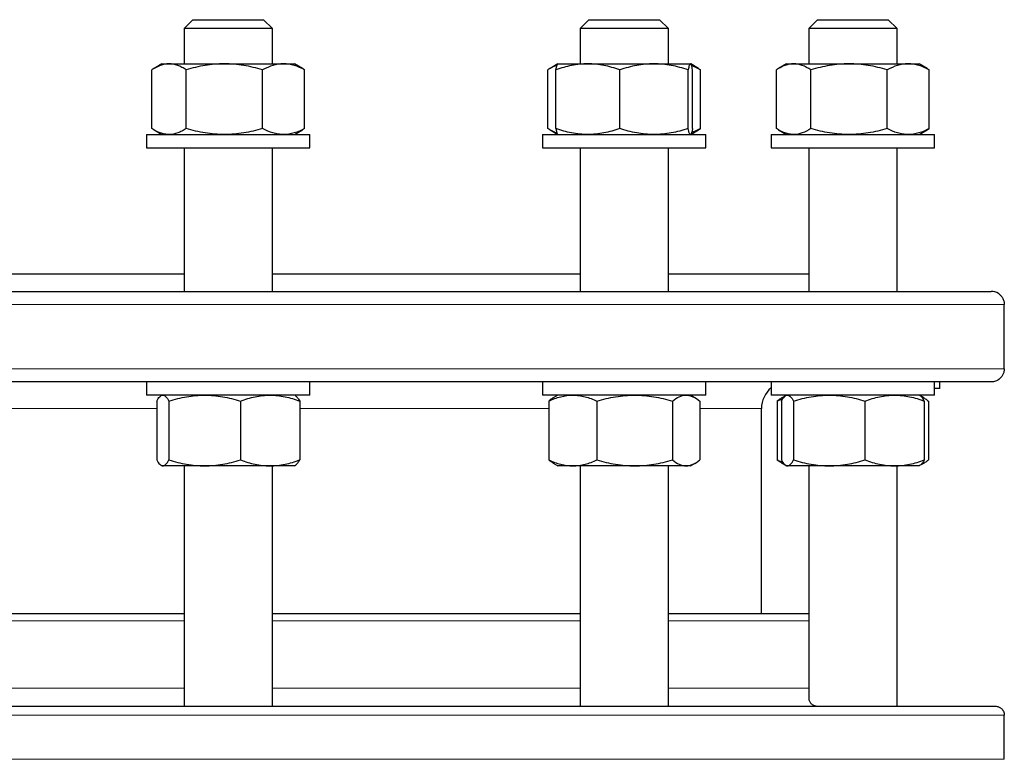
# Model space of a CAD drawing. Header units: millimetres. Extents: x 158 to 1100, y 38 to 944.
# Tile 4 of 9: x 404 to 627, y 230 to 398. Entities that reach past the tile are written whole.
import ezdxf

# ---------------------------------------------------------------- set-up
doc = ezdxf.new("R2010")
doc.units = ezdxf.units.MM

msp = doc.modelspace()

# ---------------------------------------------------------------- linework, layer by layer
at = {"color": 7, "linetype": 'Continuous', "lineweight": 25}
for p, q in [((443.4, 397.82), (441.4, 395.82)), ((443.4, 397.82), (459.4, 397.82)), ((461.4, 395.82), (459.4, 397.82)), ((533.05, 397.82), (531.05, 395.82)), ((533.05, 397.82), (534.26, 397.82)), ((534.26, 397.82), (549.05, 397.82)), ((551.05, 395.82), (549.05, 397.82)), ((584.82, 397.82), (582.82, 395.82)), ((584.82, 397.82), (589.04, 397.82)), ((589.04, 397.82), (600.82, 397.82)), ((602.82, 395.82), (600.82, 397.82)), ((441.4, 395.82), (441.4, 387.82)), ((441.4, 395.82), (441.4, 395.82)), ((461.4, 395.82), (441.4, 395.82)), ((461.4, 387.82), (461.4, 395.82)), ((531.05, 395.82), (531.05, 387.82)), ((532.56, 395.82), (531.05, 395.82)), ((551.05, 395.82), (532.56, 395.82)), ((551.05, 387.82), (551.05, 395.82)), ((582.82, 395.82), (582.82, 387.82)), ((588.1, 395.82), (582.82, 395.82)), ((602.82, 395.82), (588.1, 395.82)), ((602.82, 387.82), (602.82, 395.82)), ((434.1, 373.16), (434.1, 386.48)), ((436.4, 387.82), (434.6, 386.79)), ((436.4, 387.82), (437.99, 387.82)), ((437.99, 387.82), (450.53, 387.82)), ((441.88, 373.16), (441.88, 386.48)), ((450.53, 387.82), (463.93, 387.82)), ((459.18, 373.16), (459.18, 386.48)), ((463.93, 387.82), (466.4, 387.82)), ((468.18, 386.79), (466.4, 387.82)), ((468.69, 373.16), (468.69, 386.48)), ((523.76, 373.16), (523.76, 386.48)), ((526.02, 387.81), (524.26, 386.79)), ((525.58, 373.16), (525.58, 386.48)), ((526.05, 387.82), (526.02, 387.81)), ((526.05, 387.82), (532.82, 387.82)), ((532.82, 387.82), (547.79, 387.82)), ((540.05, 373.16), (540.05, 386.48)), ((547.79, 387.82), (556.03, 387.82)), ((555.53, 373.16), (555.53, 386.48)), ((556.03, 387.82), (556.05, 387.82)), ((556.08, 387.81), (556.05, 387.82)), ((557.85, 386.79), (556.1, 387.8)), ((556.53, 373.16), (556.53, 386.48)), ((557.84, 386.78), (558.34, 386.48)), ((558.34, 373.16), (558.34, 386.48)), ((575.52, 373.16), (575.52, 386.48)), ((577.82, 387.82), (576.02, 386.79)), ((577.82, 387.82), (579.42, 387.82)), ((579.42, 387.82), (591.95, 387.82)), ((583.31, 373.16), (583.31, 386.48)), ((591.95, 387.82), (605.35, 387.82)), ((600.6, 373.16), (600.6, 386.48)), ((605.35, 387.82), (607.82, 387.82)), ((609.61, 386.79), (607.82, 387.82)), ((609.61, 386.78), (610.11, 386.48)), ((610.11, 373.16), (610.11, 386.48)), ((434.6, 372.86), (436.4, 371.82)), ((466.4, 371.82), (468.18, 372.86)), ((524.26, 372.86), (526.02, 371.84)), ((556.1, 371.85), (557.85, 372.86)), ((557.84, 372.87), (558.34, 373.16)), ((576.02, 372.86), (577.82, 371.82)), ((607.82, 371.82), (609.61, 372.86)), ((609.61, 372.87), (610.11, 373.16)), ((432.9, 371.82), (432.9, 368.82)), ((432.9, 371.82), (440.68, 371.82)), ((440.68, 371.82), (469.9, 371.82)), ((469.9, 368.82), (469.9, 371.82)), ((522.55, 371.82), (522.55, 368.82)), ((522.55, 371.82), (539.31, 371.82)), ((526.02, 371.84), (526.05, 371.82)), ((539.31, 371.82), (559.55, 371.82)), ((556.05, 371.82), (556.08, 371.84)), ((559.55, 368.82), (559.55, 371.82)), ((574.32, 371.82), (574.32, 368.82)), ((574.32, 371.82), (600.52, 371.82)), ((600.52, 371.82), (611.32, 371.82)), ((611.32, 368.82), (611.32, 371.82)), ((432.9, 368.82), (440.68, 368.82)), ((440.68, 368.82), (469.9, 368.82)), ((441.4, 368.82), (441.4, 336.32)), ((461.4, 336.32), (461.4, 368.82)), ((522.55, 368.82), (539.31, 368.82)), ((531.05, 368.82), (531.05, 336.32)), ((539.31, 368.82), (559.55, 368.82)), ((551.05, 336.32), (551.05, 368.82)), ((574.32, 368.82), (600.52, 368.82)), ((582.82, 368.82), (582.82, 336.32)), ((600.52, 368.82), (611.32, 368.82)), ((602.82, 336.32), (602.82, 368.82)), ((357.87, 340.32), (441.4, 340.32)), ((461.4, 340.32), (531.05, 340.32)), ((551.05, 340.32), (582.82, 340.32)), ((175.13, 336.32), (624.13, 336.32)), ((625.79, 335.82), (625.78, 335.82)), ((627.11, 318.82), (627.11, 333.32)), ((624.13, 315.82), (175.13, 315.82)), ((432.9, 315.82), (432.9, 312.82)), ((469.9, 312.82), (469.9, 315.82)), ((522.55, 315.82), (522.55, 312.82)), ((559.55, 312.82), (559.55, 315.82)), ((574.32, 315.82), (574.32, 312.82)), ((611.32, 312.82), (611.32, 315.82)), ((612.49, 314.32), (612.49, 315.82)), ((469.9, 312.82), (432.9, 312.82)), ((436.4, 312.82), (436.2, 312.71)), ((466.59, 312.71), (466.4, 312.82)), ((522.7, 312.82), (522.55, 312.82)), ((559.55, 312.82), (522.7, 312.82)), ((526.05, 312.82), (524.99, 312.21)), ((557.11, 312.21), (556.05, 312.82)), ((578.1, 312.82), (574.32, 312.82)), ((577.58, 312.69), (576.76, 312.21)), ((577.82, 312.82), (577.62, 312.71)), ((611.32, 312.82), (578.1, 312.82)), ((608.01, 312.71), (607.82, 312.82)), ((608.87, 312.21), (608.01, 312.71)), ((612.49, 314.32), (611.32, 314.32)), ((435.21, 311.48), (435.21, 298.16)), ((437.96, 311.48), (437.96, 298.16)), ((454.15, 311.48), (454.15, 298.16)), ((467.58, 311.48), (467.58, 298.16)), ((523.95, 311.48), (523.95, 298.16)), ((534.89, 311.48), (534.89, 298.16)), ((551.99, 311.48), (551.99, 298.16)), ((558.15, 311.48), (558.15, 298.16)), ((575.72, 311.48), (575.72, 298.16)), ((576.63, 311.48), (576.63, 298.16)), ((579.38, 311.48), (579.38, 298.16)), ((595.57, 311.48), (595.57, 298.16)), ((609, 311.48), (609, 298.16)), ((609.92, 311.48), (609.92, 298.16)), ((572.13, 263.39), (572.13, 309.82)), ((436.2, 296.94), (436.4, 296.82)), ((436.59, 296.82), (436.4, 296.82)), ((446.06, 296.82), (436.59, 296.82)), ((441.4, 296.82), (441.4, 242.39)), ((460.86, 296.82), (446.06, 296.82)), ((466.4, 296.82), (460.86, 296.82)), ((461.4, 242.39), (461.4, 296.82)), ((466.4, 296.82), (466.59, 296.94)), ((524.99, 297.43), (526.05, 296.82)), ((529.42, 296.82), (526.05, 296.82)), ((543.44, 296.82), (529.42, 296.82)), ((531.05, 296.82), (531.05, 242.53)), ((555.07, 296.82), (543.44, 296.82)), ((551.05, 242.39), (551.05, 296.82)), ((556.05, 296.82), (555.07, 296.82)), ((556.05, 296.82), (557.11, 297.43)), ((576.76, 297.43), (577.58, 296.96)), ((577.62, 296.94), (577.82, 296.82)), ((578.01, 296.82), (577.82, 296.82)), ((587.48, 296.82), (578.01, 296.82)), ((582.82, 296.82), (582.82, 244.23)), ((602.29, 296.82), (587.48, 296.82)), ((607.82, 296.82), (602.29, 296.82)), ((602.82, 242.39), (602.82, 296.82)), ((607.82, 296.82), (608.01, 296.94)), ((608.01, 296.94), (608.87, 297.43)), ((399.63, 263.39), (441.4, 263.39)), ((461.4, 263.39), (531.05, 263.39)), ((551.05, 263.39), (582.82, 263.39)), ((174.13, 242.39), (625.13, 242.39)), ((627.11, 230.39), (627.11, 240.39))]:
    msp.add_line(p, q, dxfattribs=at)
at = {"color": 8, "linetype": 'Continuous', "lineweight": 18}
for p, q in [((627.11, 333.32), (172.15, 333.32)), ((172.15, 318.82), (627.11, 318.82)), ((435.21, 309.82), (364.97, 309.82)), ((523.95, 309.82), (467.58, 309.82)), ((572.13, 309.82), (558.15, 309.82)), ((441.4, 261.73), (357.87, 261.73)), ((531.05, 261.73), (461.4, 261.73)), ((582.82, 261.73), (551.05, 261.73)), ((399.63, 246.52), (441.4, 246.52)), ((461.4, 246.52), (531.05, 246.52)), ((551.05, 246.52), (582.82, 246.52)), ((627.11, 240.39), (172.15, 240.39)), ((172.15, 230.39), (627.11, 230.39))]:
    msp.add_line(p, q, dxfattribs=at)
at = {"color": 7, "linetype": 'Continuous', "lineweight": 25}
for centre, radius, start, end in [((624.13, 333.32), 3, 56.4427, 90), ((578.13, 309.82), 6, 129.4798, 180)]:
    msp.add_arc(centre, radius, start, end, dxfattribs=at)
for points, knots in [([(437.99, 387.82), (437.66, 387.82), (437.33, 387.79), (436.67, 387.67), (436.34, 387.58), (435.37, 387.22), (434.73, 386.89), (434.1, 386.48)], [0, 0, 0, 0, 0.25, 0.25, 0.5, 0.5, 1, 1, 1, 1]), ([(441.88, 386.48), (441.57, 386.69), (441.25, 386.87), (440.6, 387.2), (440.28, 387.35), (439.3, 387.7), (438.65, 387.82), (437.99, 387.82)], [0, 0, 0, 0, 0.25, 0.25, 0.5, 0.5, 1, 1, 1, 1]), ([(450.53, 387.82), (449.8, 387.82), (449.06, 387.79), (447.6, 387.67), (446.88, 387.58), (444.72, 387.23), (443.29, 386.89), (441.88, 386.48)], [0, 0, 0, 0, 0.25, 0.25, 0.5, 0.5, 1, 1, 1, 1]), ([(459.18, 386.48), (457.76, 386.89), (456.34, 387.23), (453.46, 387.7), (452, 387.82), (450.53, 387.82)], [0, 0, 0, 0, 0.5, 0.5, 1, 1, 1, 1]), ([(463.93, 387.82), (463.53, 387.82), (463.12, 387.79), (462.32, 387.67), (461.92, 387.58), (460.73, 387.23), (459.95, 386.89), (459.18, 386.48)], [0, 0, 0, 0, 0.25, 0.25, 0.5, 0.5, 1, 1, 1, 1]), ([(468.69, 386.48), (467.91, 386.89), (467.13, 387.23), (465.54, 387.7), (464.74, 387.82), (463.93, 387.82)], [0, 0, 0, 0, 0.5, 0.5, 1, 1, 1, 1]), ([(468.69, 386.48), (468.52, 386.59), (468.36, 386.7), (468.19, 386.79), (468.18, 386.79)], [0, 0, 0, 0, 0.974564, 1, 1, 1, 1]), ([(525.85, 387.51), (525.75, 387.48), (525.35, 387.35), (524.65, 387.03), (524.06, 386.66), (523.76, 386.48)], [0, 0, 0, 0, 0.132809, 0.566363, 1, 1, 1, 1]), ([(532.82, 387.82), (532.2, 387.82), (531.59, 387.79), (530.36, 387.67), (529.75, 387.58), (527.93, 387.22), (526.75, 386.89), (525.58, 386.48)], [0, 0, 0, 0, 0.25, 0.25, 0.5, 0.5, 1, 1, 1, 1]), ([(525.58, 386.48), (525.6, 386.61), (525.66, 386.87), (525.74, 387.2), (525.82, 387.47), (525.91, 387.67), (525.98, 387.78), (526.02, 387.79), (526.03, 387.8)], [0, 0, 0, 0, 0.183182, 0.366417, 0.549556, 0.736153, 0.922869, 1, 1, 1, 1]), ([(540.05, 386.48), (539.46, 386.69), (538.87, 386.87), (537.67, 387.2), (537.07, 387.35), (535.25, 387.7), (534.04, 387.82), (532.82, 387.82)], [0, 0, 0, 0, 0.25, 0.25, 0.5, 0.5, 1, 1, 1, 1]), ([(547.79, 387.82), (547.13, 387.82), (546.47, 387.79), (545.17, 387.67), (544.52, 387.58), (542.59, 387.23), (541.32, 386.89), (540.05, 386.48)], [0, 0, 0, 0, 0.25, 0.25, 0.5, 0.5, 1, 1, 1, 1]), ([(555.53, 386.48), (554.26, 386.89), (552.99, 387.23), (550.41, 387.7), (549.11, 387.82), (547.79, 387.82)], [0, 0, 0, 0, 0.5, 0.5, 1, 1, 1, 1]), ([(556.03, 387.82), (555.99, 387.82), (555.94, 387.79), (555.86, 387.67), (555.82, 387.58), (555.69, 387.23), (555.61, 386.89), (555.53, 386.48)], [0, 0, 0, 0, 0.25, 0.25, 0.5, 0.5, 1, 1, 1, 1]), ([(556.53, 386.48), (556.45, 386.89), (556.36, 387.23), (556.2, 387.7), (556.11, 387.82), (556.03, 387.82)], [0, 0, 0, 0, 0.5, 0.5, 1, 1, 1, 1]), ([(558.34, 386.48), (558.15, 386.59), (557.75, 386.79), (557.07, 387.09), (556.59, 387.26), (556.31, 387.36)], [0, 0, 0, 0, 0.29702, 0.594266, 1, 1, 1, 1]), ([(579.42, 387.82), (579.08, 387.82), (578.75, 387.79), (578.1, 387.67), (577.77, 387.58), (576.8, 387.23), (576.16, 386.89), (575.52, 386.48)], [0, 0, 0, 0, 0.25, 0.25, 0.5, 0.5, 1, 1, 1, 1]), ([(583.31, 386.48), (582.67, 386.89), (582.03, 387.23), (580.73, 387.7), (580.08, 387.82), (579.42, 387.82)], [0, 0, 0, 0, 0.5, 0.5, 1, 1, 1, 1]), ([(591.95, 387.82), (591.22, 387.82), (590.49, 387.79), (589.02, 387.67), (588.29, 387.58), (586.12, 387.22), (584.7, 386.89), (583.31, 386.48)], [0, 0, 0, 0, 0.25, 0.25, 0.5, 0.5, 1, 1, 1, 1]), ([(600.6, 386.48), (599.89, 386.69), (599.18, 386.87), (597.75, 387.2), (597.03, 387.35), (594.86, 387.7), (593.41, 387.82), (591.95, 387.82)], [0, 0, 0, 0, 0.25, 0.25, 0.5, 0.5, 1, 1, 1, 1]), ([(605.35, 387.82), (604.95, 387.82), (604.54, 387.79), (603.74, 387.67), (603.34, 387.58), (602.16, 387.23), (601.37, 386.89), (600.6, 386.48)], [0, 0, 0, 0, 0.25, 0.25, 0.5, 0.5, 1, 1, 1, 1]), ([(610.11, 386.48), (609.33, 386.89), (608.55, 387.23), (606.96, 387.7), (606.16, 387.82), (605.35, 387.82)], [0, 0, 0, 0, 0.5, 0.5, 1, 1, 1, 1]), ([(437.99, 371.82), (437.66, 371.82), (437.33, 371.85), (436.67, 371.98), (436.34, 372.07), (435.37, 372.42), (434.73, 372.76), (434.1, 373.16)], [0, 0, 0, 0, 0.25, 0.25, 0.5, 0.5, 1, 1, 1, 1]), ([(441.88, 373.16), (441.57, 372.96), (441.25, 372.77), (440.6, 372.44), (440.28, 372.3), (439.3, 371.95), (438.65, 371.82), (437.99, 371.82)], [0, 0, 0, 0, 0.25, 0.25, 0.5, 0.5, 1, 1, 1, 1]), ([(450.53, 371.82), (449.8, 371.82), (449.06, 371.85), (447.6, 371.98), (446.88, 372.07), (444.72, 372.42), (443.29, 372.75), (441.88, 373.16)], [0, 0, 0, 0, 0.25, 0.25, 0.5, 0.5, 1, 1, 1, 1]), ([(459.18, 373.16), (457.76, 372.75), (456.34, 372.42), (453.46, 371.95), (452, 371.82), (450.53, 371.82)], [0, 0, 0, 0, 0.5, 0.5, 1, 1, 1, 1]), ([(463.93, 371.82), (463.53, 371.82), (463.12, 371.85), (462.32, 371.98), (461.92, 372.07), (460.73, 372.42), (459.95, 372.75), (459.18, 373.16)], [0, 0, 0, 0, 0.25, 0.25, 0.5, 0.5, 1, 1, 1, 1]), ([(468.69, 373.16), (467.91, 372.75), (467.13, 372.42), (465.54, 371.95), (464.74, 371.82), (463.93, 371.82)], [0, 0, 0, 0, 0.5, 0.5, 1, 1, 1, 1]), ([(468.69, 373.16), (468.52, 373.06), (468.36, 372.95), (468.19, 372.86), (468.18, 372.86)], [0, 0, 0, 0, 0.974564, 1, 1, 1, 1]), ([(525.85, 372.14), (525.75, 372.17), (525.35, 372.29), (524.65, 372.62), (524.06, 372.98), (523.76, 373.16)], [0, 0, 0, 0, 0.132809, 0.566363, 1, 1, 1, 1]), ([(532.82, 371.82), (532.2, 371.82), (531.59, 371.85), (530.36, 371.98), (529.75, 372.07), (527.93, 372.42), (526.75, 372.76), (525.58, 373.16)], [0, 0, 0, 0, 0.25, 0.25, 0.5, 0.5, 1, 1, 1, 1]), ([(525.58, 373.16), (525.6, 373.03), (525.66, 372.77), (525.74, 372.45), (525.82, 372.18), (525.91, 371.98), (525.98, 371.87), (526.02, 371.85), (526.03, 371.85)], [0, 0, 0, 0, 0.183182, 0.366417, 0.549556, 0.736153, 0.922869, 1, 1, 1, 1]), ([(540.05, 373.16), (539.46, 372.96), (538.87, 372.77), (537.67, 372.44), (537.07, 372.3), (535.25, 371.95), (534.04, 371.82), (532.82, 371.82)], [0, 0, 0, 0, 0.25, 0.25, 0.5, 0.5, 1, 1, 1, 1]), ([(547.79, 371.82), (547.13, 371.82), (546.47, 371.85), (545.17, 371.98), (544.52, 372.07), (542.59, 372.42), (541.32, 372.75), (540.05, 373.16)], [0, 0, 0, 0, 0.25, 0.25, 0.5, 0.5, 1, 1, 1, 1]), ([(555.53, 373.16), (554.26, 372.75), (552.99, 372.42), (550.41, 371.95), (549.11, 371.82), (547.79, 371.82)], [0, 0, 0, 0, 0.5, 0.5, 1, 1, 1, 1]), ([(556.03, 371.82), (555.99, 371.82), (555.94, 371.85), (555.86, 371.98), (555.82, 372.07), (555.69, 372.42), (555.61, 372.75), (555.53, 373.16)], [0, 0, 0, 0, 0.25, 0.25, 0.5, 0.5, 1, 1, 1, 1]), ([(556.53, 373.16), (556.5, 373.03), (556.45, 372.77), (556.36, 372.45), (556.28, 372.18), (556.2, 371.98), (556.13, 371.87), (556.09, 371.85), (556.08, 371.85)], [0, 0, 0, 0, 0.183182, 0.366417, 0.549556, 0.736153, 0.922869, 1, 1, 1, 1]), ([(558.34, 373.16), (558.15, 373.06), (557.75, 372.86), (557.07, 372.55), (556.59, 372.38), (556.31, 372.29)], [0, 0, 0, 0, 0.29702, 0.594266, 1, 1, 1, 1]), ([(579.42, 371.82), (579.08, 371.82), (578.75, 371.85), (578.1, 371.98), (577.77, 372.07), (576.8, 372.42), (576.16, 372.75), (575.52, 373.16)], [0, 0, 0, 0, 0.25, 0.25, 0.5, 0.5, 1, 1, 1, 1]), ([(583.31, 373.16), (582.67, 372.75), (582.03, 372.42), (580.73, 371.95), (580.08, 371.82), (579.42, 371.82)], [0, 0, 0, 0, 0.5, 0.5, 1, 1, 1, 1]), ([(591.95, 371.82), (591.22, 371.82), (590.49, 371.85), (589.02, 371.98), (588.29, 372.07), (586.12, 372.42), (584.7, 372.76), (583.31, 373.16)], [0, 0, 0, 0, 0.25, 0.25, 0.5, 0.5, 1, 1, 1, 1]), ([(600.6, 373.16), (599.89, 372.96), (599.18, 372.77), (597.75, 372.44), (597.03, 372.3), (594.86, 371.95), (593.41, 371.82), (591.95, 371.82)], [0, 0, 0, 0, 0.25, 0.25, 0.5, 0.5, 1, 1, 1, 1]), ([(605.35, 371.82), (604.95, 371.82), (604.54, 371.85), (603.74, 371.98), (603.34, 372.07), (602.16, 372.42), (601.37, 372.75), (600.6, 373.16)], [0, 0, 0, 0, 0.25, 0.25, 0.5, 0.5, 1, 1, 1, 1]), ([(610.11, 373.16), (609.33, 372.75), (608.55, 372.42), (606.96, 371.95), (606.16, 371.82), (605.35, 371.82)], [0, 0, 0, 0, 0.5, 0.5, 1, 1, 1, 1]), ([(625.78, 335.82), (625.96, 335.71), (626.13, 335.57), (626.44, 335.24), (626.58, 335.05), (626.77, 334.73), (626.82, 334.62), (626.92, 334.38), (626.97, 334.26), (627.07, 333.88), (627.11, 333.6), (627.11, 333.32)], [0, 0, 0, 0, 0.25, 0.25, 0.5, 0.5, 0.625, 0.625, 0.75, 0.75, 1, 1, 1, 1]), ([(627.11, 318.82), (627.11, 318.58), (627.08, 318.35), (626.98, 317.89), (626.9, 317.68), (626.7, 317.29), (626.59, 317.11), (626.34, 316.79), (626.2, 316.65), (625.77, 316.28), (625.46, 316.11), (624.8, 315.88), (624.47, 315.82), (624.13, 315.82)], [0, 0, 0, 0, 0.125, 0.125, 0.25, 0.25, 0.375, 0.375, 0.5, 0.5, 0.75, 0.75, 1, 1, 1, 1]), ([(435.21, 311.48), (435.32, 311.69), (435.43, 311.87), (435.66, 312.2), (435.78, 312.35), (436.12, 312.7), (436.35, 312.82), (436.59, 312.82)], [0, 0, 0, 0, 0.25, 0.25, 0.5, 0.5, 1, 1, 1, 1]), ([(436.59, 312.82), (436.7, 312.82), (436.82, 312.79), (437.05, 312.67), (437.17, 312.58), (437.51, 312.22), (437.74, 311.89), (437.96, 311.48)], [0, 0, 0, 0, 0.25, 0.25, 0.5, 0.5, 1, 1, 1, 1]), ([(437.96, 311.48), (439.29, 311.89), (440.62, 312.23), (443.31, 312.7), (444.68, 312.82), (446.06, 312.82)], [0, 0, 0, 0, 0.5, 0.5, 1, 1, 1, 1]), ([(446.06, 312.82), (446.74, 312.82), (447.43, 312.79), (448.8, 312.67), (449.47, 312.58), (451.5, 312.23), (452.83, 311.89), (454.15, 311.48)], [0, 0, 0, 0, 0.25, 0.25, 0.5, 0.5, 1, 1, 1, 1]), ([(454.15, 311.48), (455.25, 311.89), (456.35, 312.23), (458.59, 312.7), (459.72, 312.82), (460.86, 312.82)], [0, 0, 0, 0, 0.5, 0.5, 1, 1, 1, 1]), ([(460.86, 312.82), (461.43, 312.82), (462.01, 312.79), (463.14, 312.67), (463.7, 312.58), (465.38, 312.23), (466.48, 311.89), (467.58, 311.48)], [0, 0, 0, 0, 0.25, 0.25, 0.5, 0.5, 1, 1, 1, 1]), ([(466.59, 312.71), (466.67, 312.66), (466.84, 312.54), (467.08, 312.26), (467.33, 311.92), (467.5, 311.63), (467.58, 311.48)], [0, 0, 0, 0, 0.241866, 0.492926, 0.746451, 1, 1, 1, 1]), ([(523.95, 311.48), (524.4, 311.69), (524.85, 311.87), (525.75, 312.2), (526.21, 312.35), (527.58, 312.7), (528.5, 312.82), (529.42, 312.82)], [0, 0, 0, 0, 0.25, 0.25, 0.5, 0.5, 1, 1, 1, 1]), ([(525, 312.2), (524.89, 312.14), (524.53, 311.95), (524.19, 311.67), (523.95, 311.48)], [0, 0, 0, 0, 0.319957, 1, 1, 1, 1]), ([(529.42, 312.82), (529.88, 312.82), (530.35, 312.79), (531.28, 312.67), (531.74, 312.58), (533.11, 312.22), (534, 311.89), (534.89, 311.48)], [0, 0, 0, 0, 0.25, 0.25, 0.5, 0.5, 1, 1, 1, 1]), ([(534.89, 311.48), (536.29, 311.89), (537.69, 312.23), (540.54, 312.7), (541.98, 312.82), (543.44, 312.82)], [0, 0, 0, 0, 0.5, 0.5, 1, 1, 1, 1]), ([(543.44, 312.82), (544.16, 312.82), (544.89, 312.79), (546.33, 312.67), (547.05, 312.58), (549.18, 312.23), (550.59, 311.89), (551.99, 311.48)], [0, 0, 0, 0, 0.25, 0.25, 0.5, 0.5, 1, 1, 1, 1]), ([(551.99, 311.48), (552.49, 311.89), (553, 312.23), (554.03, 312.7), (554.54, 312.82), (555.07, 312.82)], [0, 0, 0, 0, 0.5, 0.5, 1, 1, 1, 1]), ([(555.07, 312.82), (555.33, 312.82), (555.59, 312.79), (556.11, 312.67), (556.37, 312.58), (557.14, 312.23), (557.65, 311.89), (558.15, 311.48)], [0, 0, 0, 0, 0.25, 0.25, 0.5, 0.5, 1, 1, 1, 1]), ([(576.76, 312.2), (576.65, 312.14), (576.3, 311.95), (575.95, 311.67), (575.72, 311.48)], [0, 0, 0, 0, 0.3199566, 1, 1, 1, 1]), ([(576.63, 311.48), (576.86, 311.89), (577.08, 312.23), (577.54, 312.7), (577.77, 312.82), (578.01, 312.82)], [0, 0, 0, 0, 0.5, 0.5, 1, 1, 1, 1]), ([(578.01, 312.82), (578.12, 312.82), (578.24, 312.79), (578.47, 312.67), (578.59, 312.58), (578.93, 312.23), (579.16, 311.89), (579.38, 311.48)], [0, 0, 0, 0, 0.25, 0.25, 0.5, 0.5, 1, 1, 1, 1]), ([(579.38, 311.48), (580.04, 311.69), (580.71, 311.87), (582.05, 312.2), (582.72, 312.35), (584.75, 312.7), (586.11, 312.82), (587.48, 312.82)], [0, 0, 0, 0, 0.25, 0.25, 0.5, 0.5, 1, 1, 1, 1]), ([(587.48, 312.82), (588.16, 312.82), (588.85, 312.79), (590.22, 312.67), (590.91, 312.58), (592.94, 312.22), (594.26, 311.89), (595.57, 311.48)], [0, 0, 0, 0, 0.25, 0.25, 0.5, 0.5, 1, 1, 1, 1]), ([(595.57, 311.48), (596.67, 311.89), (597.77, 312.23), (600.01, 312.7), (601.14, 312.82), (602.29, 312.82)], [0, 0, 0, 0, 0.5, 0.5, 1, 1, 1, 1]), ([(602.29, 312.82), (602.86, 312.82), (603.43, 312.79), (604.56, 312.67), (605.12, 312.58), (606.8, 312.23), (607.91, 311.89), (609, 311.48)], [0, 0, 0, 0, 0.25, 0.25, 0.5, 0.5, 1, 1, 1, 1]), ([(609, 311.48), (608.93, 311.61), (608.78, 311.87), (608.56, 312.2), (608.33, 312.47), (608.14, 312.64), (608.04, 312.69), (608.01, 312.7)], [0, 0, 0, 0, 0.227781, 0.455626, 0.683352, 0.915379, 1, 1, 1, 1]), ([(608.27, 312.51), (608.34, 312.48), (608.66, 312.35), (609.21, 312.03), (609.68, 311.66), (609.92, 311.48)], [0, 0, 0, 0, 0.1325382, 0.5662272, 1, 1, 1, 1]), ([(575.72, 311.48), (576.01, 311.62), (576.42, 311.8), (576.83, 311.95), (576.94, 311.99)], [0, 0, 0, 0, 0.725668, 1, 1, 1, 1]), ([(435.21, 298.16), (435.32, 297.96), (435.43, 297.77), (435.66, 297.44), (435.78, 297.3), (436.12, 296.95), (436.35, 296.82), (436.59, 296.82)], [0, 0, 0, 0, 0.25, 0.25, 0.5, 0.5, 1, 1, 1, 1]), ([(436.59, 296.82), (436.7, 296.82), (436.82, 296.85), (437.05, 296.98), (437.17, 297.07), (437.51, 297.42), (437.74, 297.76), (437.96, 298.16)], [0, 0, 0, 0, 0.25, 0.25, 0.5, 0.5, 1, 1, 1, 1]), ([(437.96, 298.16), (439.29, 297.75), (440.62, 297.42), (443.31, 296.95), (444.68, 296.82), (446.06, 296.82)], [0, 0, 0, 0, 0.5, 0.5, 1, 1, 1, 1]), ([(446.06, 296.82), (446.74, 296.82), (447.43, 296.85), (448.8, 296.98), (449.47, 297.07), (451.5, 297.42), (452.83, 297.75), (454.15, 298.16)], [0, 0, 0, 0, 0.25, 0.25, 0.5, 0.5, 1, 1, 1, 1]), ([(454.15, 298.16), (455.25, 297.75), (456.35, 297.42), (458.59, 296.95), (459.72, 296.82), (460.86, 296.82)], [0, 0, 0, 0, 0.5, 0.5, 1, 1, 1, 1]), ([(460.86, 296.82), (461.43, 296.82), (462.01, 296.85), (463.14, 296.98), (463.7, 297.07), (465.38, 297.42), (466.48, 297.75), (467.58, 298.16)], [0, 0, 0, 0, 0.25, 0.25, 0.5, 0.5, 1, 1, 1, 1]), ([(466.59, 296.94), (466.67, 296.99), (466.84, 297.1), (467.08, 297.38), (467.33, 297.73), (467.5, 298.02), (467.58, 298.16)], [0, 0, 0, 0, 0.241866, 0.492926, 0.746451, 1, 1, 1, 1]), ([(523.95, 298.16), (524.4, 297.96), (524.85, 297.77), (525.75, 297.44), (526.21, 297.3), (527.58, 296.95), (528.5, 296.82), (529.42, 296.82)], [0, 0, 0, 0, 0.25, 0.25, 0.5, 0.5, 1, 1, 1, 1]), ([(525, 297.45), (524.89, 297.51), (524.53, 297.7), (524.19, 297.98), (523.95, 298.16)], [0, 0, 0, 0, 0.3199566, 1, 1, 1, 1]), ([(529.42, 296.82), (529.88, 296.82), (530.35, 296.85), (531.28, 296.98), (531.74, 297.07), (533.11, 297.42), (534, 297.76), (534.89, 298.16)], [0, 0, 0, 0, 0.25, 0.25, 0.5, 0.5, 1, 1, 1, 1]), ([(534.89, 298.16), (536.29, 297.75), (537.69, 297.42), (540.54, 296.95), (541.98, 296.82), (543.44, 296.82)], [0, 0, 0, 0, 0.5, 0.5, 1, 1, 1, 1]), ([(543.44, 296.82), (544.16, 296.82), (544.89, 296.85), (546.33, 296.98), (547.05, 297.07), (549.18, 297.42), (550.59, 297.75), (551.99, 298.16)], [0, 0, 0, 0, 0.25, 0.25, 0.5, 0.5, 1, 1, 1, 1]), ([(551.99, 298.16), (552.49, 297.75), (553, 297.42), (554.03, 296.95), (554.54, 296.82), (555.07, 296.82)], [0, 0, 0, 0, 0.5, 0.5, 1, 1, 1, 1]), ([(555.07, 296.82), (555.33, 296.82), (555.59, 296.85), (556.11, 296.98), (556.37, 297.07), (557.14, 297.42), (557.65, 297.75), (558.15, 298.16)], [0, 0, 0, 0, 0.25, 0.25, 0.5, 0.5, 1, 1, 1, 1]), ([(575.72, 298.16), (576.01, 298.03), (576.42, 297.85), (576.83, 297.7), (576.94, 297.66)], [0, 0, 0, 0, 0.725668, 1, 1, 1, 1]), ([(576.76, 297.45), (576.65, 297.51), (576.3, 297.7), (575.95, 297.98), (575.72, 298.16)], [0, 0, 0, 0, 0.319957, 1, 1, 1, 1]), ([(576.63, 298.16), (576.86, 297.75), (577.08, 297.42), (577.54, 296.95), (577.77, 296.82), (578.01, 296.82)], [0, 0, 0, 0, 0.5, 0.5, 1, 1, 1, 1]), ([(578.01, 296.82), (578.12, 296.82), (578.24, 296.85), (578.47, 296.98), (578.59, 297.07), (578.93, 297.42), (579.16, 297.75), (579.38, 298.16)], [0, 0, 0, 0, 0.25, 0.25, 0.5, 0.5, 1, 1, 1, 1]), ([(579.38, 298.16), (580.04, 297.96), (580.71, 297.77), (582.05, 297.44), (582.72, 297.3), (584.75, 296.95), (586.11, 296.82), (587.48, 296.82)], [0, 0, 0, 0, 0.25, 0.25, 0.5, 0.5, 1, 1, 1, 1]), ([(587.48, 296.82), (588.16, 296.82), (588.85, 296.85), (590.22, 296.98), (590.91, 297.07), (592.94, 297.42), (594.26, 297.76), (595.57, 298.16)], [0, 0, 0, 0, 0.25, 0.25, 0.5, 0.5, 1, 1, 1, 1]), ([(595.57, 298.16), (596.67, 297.75), (597.77, 297.42), (600.01, 296.95), (601.14, 296.82), (602.29, 296.82)], [0, 0, 0, 0, 0.5, 0.5, 1, 1, 1, 1]), ([(602.29, 296.82), (602.86, 296.82), (603.43, 296.85), (604.56, 296.98), (605.12, 297.07), (606.8, 297.42), (607.91, 297.75), (609, 298.16)], [0, 0, 0, 0, 0.25, 0.25, 0.5, 0.5, 1, 1, 1, 1]), ([(609, 298.16), (608.93, 298.03), (608.78, 297.77), (608.56, 297.45), (608.33, 297.18), (608.14, 297.01), (608.04, 296.96), (608.01, 296.94)], [0, 0, 0, 0, 0.227781, 0.455626, 0.683352, 0.915379, 1, 1, 1, 1]), ([(608.27, 297.14), (608.34, 297.17), (608.66, 297.29), (609.21, 297.62), (609.68, 297.98), (609.92, 298.16)], [0, 0, 0, 0, 0.132538, 0.566227, 1, 1, 1, 1]), ([(582.82, 244.23), (582.82, 244.22), (582.81, 244.14), (582.84, 243.96), (582.91, 243.7), (583.04, 243.43), (583.22, 243.17), (583.46, 242.92), (583.72, 242.73), (583.99, 242.58), (584.26, 242.49), (584.55, 242.42), (584.8, 242.39), (584.96, 242.39), (585, 242.39)], [0, 0, 0, 0, 0.013916, 0.115484, 0.217064, 0.326931, 0.436788, 0.54911, 0.661403, 0.737686, 0.813959, 0.891966, 0.969959, 1, 1, 1, 1]), ([(531.06, 242.53), (531.06, 242.49), (531.06, 242.41), (531.13, 242.39), (531.17, 242.39)], [0, 0, 0, 0, 0.437558, 1, 1, 1, 1]), ([(625.13, 242.39), (625.24, 242.39), (625.35, 242.38), (625.57, 242.34), (625.68, 242.31), (626.01, 242.19), (626.22, 242.08), (626.51, 241.83), (626.6, 241.74), (626.76, 241.53), (626.84, 241.41), (626.97, 241.15), (627.02, 241), (627.09, 240.7), (627.11, 240.55), (627.11, 240.39)], [0, 0, 0, 0, 0.125, 0.125, 0.25, 0.25, 0.5, 0.5, 0.625, 0.625, 0.75, 0.75, 0.875, 0.875, 1, 1, 1, 1])]:
    msp.add_open_spline(points, degree=3, knots=knots, dxfattribs=at)

doc.saveas('drawing.dxf')
